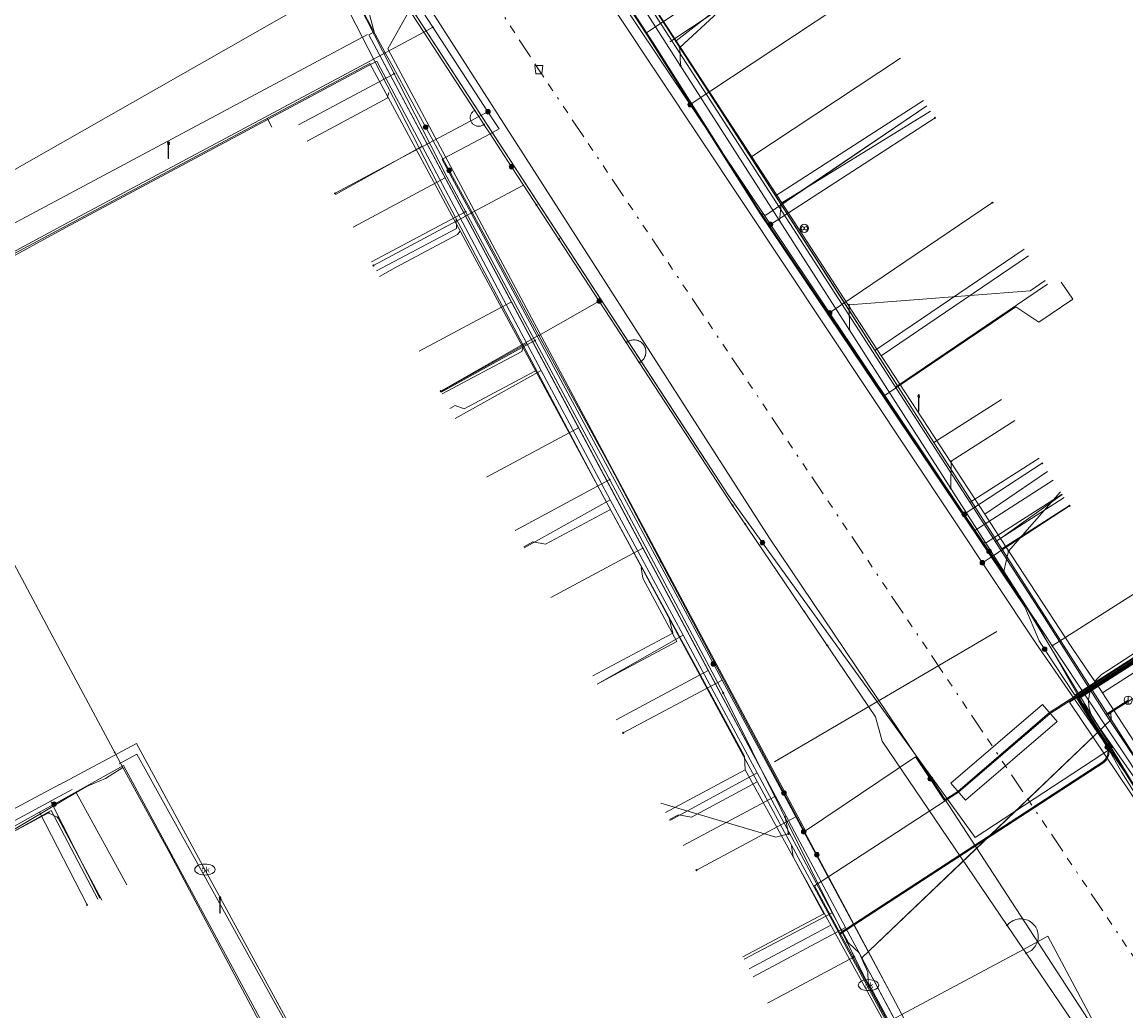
# Model space of a CAD drawing. Header units: metres. Extents: x 154975 to 155642, y 461260 to 461877.
# Tile 51 of 95: x 155363 to 155417, y 461554 to 461603. Entities that reach past the tile are written whole.
import ezdxf
from ezdxf.enums import TextEntityAlignment as Align
from ezdxf.lldxf.tags import DXFTag

# ---------------------------------------------------------------- set-up
doc = ezdxf.new("R2010")
doc.units = ezdxf.units.M
doc.linetypes.add('RI-OVERIG-SO', pattern=[17, 5, -2, 2, -2, 0, -2, 2, -2])
for name, color, linetype, lineweight, true_color in [('B-WE-KL-DATA-G', 3, 'KL-DATA-SO', 18, 0x00ff00), ('B-WE-KL-DATA_HULPSTUK-S', 3, 'Continuous', 18, 0x00ff00), ('B-WE-KL-DATA_KABELBED-G', 3, 'Continuous', 18, 0x00ff00), ('B-WE-KL-DATA_MANTELBUIS-G', 3, 'Continuous', 18, 0x00ff00), ('B-WE-KL-ET_LS-G', 1, 'KL-LS-SO', 18, 0xff0000), ('B-WE-KL-ET_LS-S', 1, 'Continuous', 18, 0xff0000), ('B-WE-KL-ET_LS_HULPSTUK-S', 1, 'Continuous', 18, 0xff0000), ('B-WE-KL-ET_LS_MANTELBUIS-G', 1, 'Continuous', 18, 0xff0000), ('B-WE-KL-ET_MS-G', 1, 'KL-MS-SO', 18, 0xff0000), ('B-WE-KL-GAS_LD-G', 30, 'KL-GAS_LD-SO', 18, 0xff7f00), ('B-WE-KL-GAS_LD_HULPSTUK-S', 30, 'Continuous', 18, 0xff7f00), ('B-WE-KL-WATER-G', 5, 'KL-WATER-SO', 18, 0x0000ff), ('B-WE-KL-WATER-S', 5, 'Continuous', 18, 0x0000ff), ('B-WE-KL-WATER_HULPSTUK-S', 5, 'Continuous', 18, 0x0000ff), ('B-WE-RI-VRIJVERVAL-G', 6, 'RI-OVERIG-SO', 18, 0xff00ff), ('B-WE-RI-VRIJVERVAL_HULPSTUK-S', 6, 'Continuous', 18, 0xff00ff), ('V-WE-KL-WATER-G', 5, 'V-KL-WATER-SO', 18, 0x0000ff), ('V-WE-KL-WATER-S', 5, 'Continuous', 18, 0x0000ff)]:
    doc.layers.add(name, color=color, linetype=linetype, lineweight=lineweight, true_color=true_color)
doc.styles.add('NLCS-ISO', font='NLCS-ISO.ttf')
tags = doc.linetypes.add('KL-DATA-SO', pattern='A,4,-1,[101,NLCS.SHX,S=0.5,R=0,X=0,Y=0],-1,4,-1,["D",Standard,S=1,R=0,X=-0.25,Y=-0.5],-1.5', length=12.5).pattern_tags.tags
tags[18] = DXFTag(74, 10)
tags = doc.linetypes.add('KL-GAS_LD-SO', pattern='A,4,-1,[69,NLCS.SHX,S=0.5,R=0,X=0,Y=0],-1,4,-1,["L",Standard,S=1,R=0,X=0.25,Y=-0.5],-2', length=13).pattern_tags.tags
tags[18] = DXFTag(74, 10)
tags = doc.linetypes.add('KL-LS-SO', pattern='A,4,-1,[103,NLCS.SHX,S=0.75,R=0,X=0,Y=0],-1,4,-1,["L",Standard,S=1,R=0,X=0,Y=-0.5],-2', length=13).pattern_tags.tags
tags[18] = DXFTag(74, 10)
tags = doc.linetypes.add('KL-MS-SO', pattern='A,4,-1,[103,NLCS.SHX,S=0.75,R=0,X=0,Y=0],-1,4,-1,["M",Standard,S=1,R=0,X=0,Y=-0.5],-2', length=13).pattern_tags.tags
tags[18] = DXFTag(74, 10)
doc.linetypes.add('KL-WATER-SO', pattern='A,7,-0.5,[168,NLCS.SHX,S=0.75,R=0,X=0.75,Y=0],-2', length=9.5)
doc.linetypes.add('V-KL-WATER-SO', pattern='A,3.5,[24,NLCS.SHX,S=0.5,R=0,X=0,Y=0],3.5,-0.5,[168,NLCS.SHX,S=0.75,R=0,X=0.75,Y=0],-2', length=9.5)

# ---------------------------------------------------------------- blocks, each defined once
blk = doc.blocks.new('SKL-WTB_HULP_AFSLUITER-SO')
at = {"color": 0, "linetype": 'ByBlock', "lineweight": 18}
blk.add_lwpolyline([(0, 0.8), (0, -0.8)], dxfattribs=at)
blk.add_circle((0, 0), 1, dxfattribs=at)
at = {"color": 0, "linetype": 'ByBlock', "lineweight": 18, "style": 'NLCS-ISO', "flags": 1}
for tag, p in [('TYPE', (1.5, 0)), ('OMSCHRIJVING', (1.5, -3)), ('LABEL', (1.5, -1.5))]:
    blk.add_attdef(tag, p, '', height=1, dxfattribs=at)
blk = doc.blocks.new('SKL-WTB_HULP_MOF-SO')
at = {"linetype": 'ByBlock', "lineweight": 18}
h = blk.add_hatch(color=0, dxfattribs=at)
h.dxf.hatch_style = 1
h.paths.add_polyline_path([(-0.5625, 0, 1), (0.5625, 0, 1)])
at = {"color": 0, "linetype": 'ByBlock', "lineweight": 18}
blk.add_circle((0, 0), 0.5625, dxfattribs=at)
at = {"color": 0, "linetype": 'ByBlock', "lineweight": 18, "style": 'NLCS-ISO', "flags": 1}
for tag, p in [('TYPE', (1.5, 0)), ('OMSCHRIJVING', (1.5, -3)), ('LABEL', (1.5, -1.5))]:
    blk.add_attdef(tag, p, '', height=1, dxfattribs=at)
blk = doc.blocks.new('SKL-WTB_HULP_OVERLENGTE-SO')
at = {"color": 0, "linetype": 'ByBlock', "lineweight": 18}
for centre, radius in [((0, 0), 1), ((-0.42, 0), 0.417), ((0.42, 0), 0.417)]:
    blk.add_circle(centre, radius, dxfattribs=at)
at = {"color": 0, "linetype": 'ByBlock', "lineweight": 18, "style": 'NLCS-ISO', "flags": 1}
for tag, p in [('TYPE', (1.5, 0)), ('OMSCHRIJVING', (1.5, -3)), ('LABEL', (1.5, -1.5))]:
    blk.add_attdef(tag, p, '', height=1, dxfattribs=at)
blk = doc.blocks.new('SKL-WTB_HULP_OVERIG-SO')
at = {"color": 0, "linetype": 'ByBlock', "lineweight": 18}
for points in [[(-0.14, 0.14), (0.14, -0.14)], [(0.14, 0.14), (-0.14, -0.14)]]:
    blk.add_lwpolyline(points, dxfattribs=at)
at = {"color": 0, "linetype": 'ByBlock', "lineweight": 18, "style": 'NLCS-ISO', "flags": 1}
for tag, p in [('TYPE', (1.5, 0)), ('OMSCHRIJVING', (1.5, -3)), ('LABEL', (1.5, -1.5))]:
    blk.add_attdef(tag, p, '', height=1, dxfattribs=at)
blk = doc.blocks.new('SKL-WATER_BRANDKRAAN_BRANDPUT-SO')
at = {"color": 0, "linetype": 'ByBlock', "lineweight": 18}
blk.add_ellipse((0, 0), major_axis=(2.5, 0), ratio=0.54, dxfattribs=at)
at = {"color": 0, "linetype": 'ByBlock', "lineweight": 18, "style": 'NLCS-ISO'}
blk.add_text('bk', height=1.5, dxfattribs=at).set_placement((0.16, 0), align=Align.MIDDLE_CENTER)
blk = doc.blocks.new('SRI-HULP_AFVOER_OPVANG-SO')
at = {"color": 0, "linetype": 'ByBlock', "lineweight": 18}
blk.add_lwpolyline([(-0.75, -1), (-1, 1), (1, 1), (0.75, -1)], close=True, dxfattribs=at)
at = {"color": 0, "linetype": 'ByBlock', "lineweight": 18, "style": 'NLCS-ISO', "flags": 1}
for tag, p in [('TYPE', (1.5, 0)), ('OMSCHRIJVING', (1.5, -3)), ('LABEL', (1.5, -1.5))]:
    blk.add_attdef(tag, p, '', height=1, dxfattribs=at)
blk = doc.blocks.new('SKL-ET_LS_MAST-SO')
for p, q in [((-0.05, 2.07), (0.05, 2.07)), ((-0.05, -2), (0.05, -2))]:
    blk.add_line(p, q)
for points in [[(-0.18, 1.76), (-0.22, 1.76), (-0.22, 1.84), (-0.18, 1.84), (-0.18, 1.79)], [(-0.18, 1.49), (-0.22, 1.49), (-0.22, 1.57), (-0.18, 1.57), (-0.18, 1.52)], [(-0.18, 1.79), (-0.05, 1.79)], [(-0.18, 1.76), (-0.05, 1.76)], [(-0.18, 1.52), (-0.05, 1.52)], [(-0.18, 1.49), (-0.05, 1.49)], [(-0.05, -2), (-0.05, 2.07)], [(0.05, -2), (0.05, 2.07)], [(0.18, 1.92), (0.05, 1.92)], [(0.18, 1.89), (0.05, 1.89)], [(0.18, 1.66), (0.05, 1.66)], [(0.18, 1.63), (0.05, 1.63)], [(0.18, 1.39), (0.05, 1.39)], [(0.18, 1.36), (0.05, 1.36)], [(0.18, 1.89), (0.22, 1.89), (0.22, 1.97), (0.18, 1.97), (0.18, 1.92)], [(0.18, 1.63), (0.22, 1.63), (0.22, 1.71), (0.18, 1.71), (0.18, 1.66)], [(0.18, 1.36), (0.22, 1.36), (0.22, 1.44), (0.18, 1.44), (0.18, 1.39)]]:
    blk.add_lwpolyline(points)

msp = doc.modelspace()

# ---------------------------------------------------------------- linework, layer by layer
at = {"layer": 'B-WE-KL-DATA-G', "ltscale": 0.2, "flags": 128}
for points in [[(155288.109, 461750), (155293.722, 461741.155), (155317.609, 461704.505), (155347.881, 461658.297), (155347.434, 461655.514), (155350.091, 461651.137), (155376.202, 461612.756), (155397.767, 461579.618), (155399.429, 461577.314)], [(155438.756, 461536.298), (155437.885, 461536.446), (155437.578, 461536.841), (155437.506, 461537.923), (155437.227, 461538.347), (155435.789, 461540.529), (155435.128, 461541.492), (155434.223, 461542.637), (155433.482, 461543.54), (155432.898, 461544.262), (155432.503, 461544.752), (155432.067, 461545.367), (155431.445, 461546.286), (155430.473, 461547.749), (155421.939, 461560.88), (155416.037, 461569.982), (155414.528, 461572.203), (155411.056, 461577.515), (155410.278, 461578.705), (155405.301, 461586.32), (155405.226, 461586.437), (155400.372, 461593.896), (155395.216, 461601.819), (155392.507, 461605.983), (155392.498, 461605.995), (155388.121, 461612.719), (155388.08, 461612.773), (155387.978, 461612.909), (155383.512, 461619.829), (155383.494, 461619.856), (155381.975, 461622.146), (155381.954, 461622.177), (155377.525, 461628.889), (155377.512, 461628.908), (155371.135, 461638.77), (155371.106, 461638.816), (155368.589, 461642.658), (155361.996, 461652.722), (155358.251, 461658.44), (155358.202, 461658.513), (155356.514, 461660.999), (155356.471, 461661.065), (155351.698, 461668.404), (155351.664, 461668.457), (155350.092, 461670.856), (155350.022, 461670.963), (155346.257, 461676.763), (155346.224, 461676.814), (155345.113, 461678.492), (155345.089, 461678.529), (155339.005, 461687.869), (155338.938, 461687.971), (155334.314, 461694.935), (155334.299, 461694.958), (155330.763, 461700.242), (155330.202, 461701.399), (155329.348, 461702.918), (155328.861, 461703.329), (155327.843, 461704.944), (155326.348, 461707.148), (155324.573, 461707.04), (155324.351, 461707.029), (155324.142, 461707.148), (155323.969, 461707.308), (155323.753, 461707.489), (155323.058, 461708.592), (155322.993, 461708.674), (155322.858, 461708.842), (155318.526, 461715.368), (155318.522, 461715.374), (155315.918, 461719.478), (155315.869, 461719.555), (155312.962, 461724.032), (155312.952, 461724.047), (155309.822, 461728.851), (155310.207, 461728.991)], [(155412.202, 461591.638), (155404.911, 461586.698), (155402.697, 461590.156), (155396.023, 461600.519), (155383.913, 461619.281), (155375.325, 461613.738), (155375.34, 461613.719), (155374.562, 461613.092)], [(155374.562, 461613.092), (155375.34, 461613.719), (155375.325, 461613.738), (155383.913, 461619.281), (155396.023, 461600.519), (155398.85, 461596.129), (155406.163, 461600.969)], [(155419.996, 461563.149), (155419.421, 461564.038), (155402.697, 461590.156), (155396.023, 461600.519), (155383.913, 461619.281), (155375.325, 461613.738), (155375.34, 461613.719), (155374.562, 461613.092)], [(155374.562, 461613.092), (155375.34, 461613.719), (155375.325, 461613.738), (155383.913, 461619.281), (155396.023, 461600.519), (155400.064, 461594.244), (155407.284, 461598.895)], [(155374.562, 461613.092), (155375.34, 461613.719), (155378.398, 461609.927), (155380.461, 461602.248), (155380.196, 461602.106), (155400.054, 461564.939), (155395.556, 461562.534)], [(155374.562, 461613.092), (155375.34, 461613.719), (155378.398, 461609.927), (155380.461, 461602.248), (155380.196, 461602.106), (155396.774, 461571.077), (155392.275, 461568.675)], [(155374.562, 461613.092), (155375.34, 461613.719), (155378.398, 461609.927), (155380.461, 461602.248), (155380.196, 461602.106), (155390.446, 461582.922), (155385.943, 461580.518)], [(155374.562, 461613.092), (155375.34, 461613.719), (155378.398, 461609.927), (155380.461, 461602.248), (155380.196, 461602.106), (155387.161, 461589.07), (155382.66, 461586.663)], [(155374.562, 461613.092), (155375.34, 461613.719), (155378.398, 461609.927), (155380.461, 461602.248), (155380.196, 461602.106), (155383.93, 461595.117), (155379.427, 461592.714)], [(155395.216, 461601.819), (155410.382, 461613.614)], [(155395.216, 461601.819), (155392.507, 461605.983)], [(155400.372, 461593.896), (155395.216, 461601.819)], [(155420.374, 461512.245), (155421.282, 461512.843), (155425.321, 461515.469), (155425.496, 461515.727), (155425.555, 461516.068), (155425.509, 461516.363), (155425.345, 461516.78), (155425.169, 461517.19), (155424.915, 461517.732), (155424.463, 461518.661), (155418.477, 461529.938), (155416.125, 461534.322), (155413.12, 461539.923), (155407.038, 461551.26), (155404.58, 461555.84), (155404.578, 461556.347), (155404.155, 461557.287), (155403.621, 461557.78), (155402.831, 461559.252), (155402.648, 461559.594), (155399.163, 461566.072), (155395.549, 461572.792), (155391.99, 461579.409), (155390.909, 461581.418), (155388.622, 461585.718), (155387.918, 461587.043), (155382.8, 461596.669), (155380.917, 461600.209), (155380.63, 461600.752), (155380.593, 461600.823), (155380.592, 461600.822), (155365.396, 461592.706), (155362.051, 461590.881)], [(155362.051, 461590.881), (155365.396, 461592.706), (155380.592, 461600.822), (155380.63, 461600.752), (155380.917, 461600.209), (155382.8, 461596.669)], [(155407.632, 461598.381), (155400.372, 461593.896)], [(155382.8, 461596.669), (155378.579, 461594.311)], [(155382.8, 461596.669), (155387.918, 461587.043)], [(155400.372, 461593.896), (155405.226, 461586.437)], [(155405.226, 461586.437), (155412.421, 461591.314)], [(155387.918, 461587.043), (155383.716, 461584.695)], [(155387.918, 461587.043), (155388.622, 461585.718)], [(155410.278, 461578.705), (155405.301, 461586.32), (155405.226, 461586.437)], [(155357.601, 461586.144), (155365.408, 461571.526), (155368.181, 461566.345)], [(155388.622, 461585.718), (155384.423, 461583.372)], [(155391.99, 461579.409), (155391.989, 461579.41), (155390.909, 461581.418), (155388.622, 461585.718)], [(155419.996, 461563.149), (155419.421, 461564.038), (155407.79, 461582.202), (155411.097, 461584.311)], [(155415.448, 461570.197), (155434.399, 461582.586), (155434.547, 461582.577), (155434.835, 461582.509), (155435.103, 461582.382), (155435.23, 461582.294), (155435.453, 461582.078), (155435.621, 461581.817)], [(155410.278, 461578.705), (155413.352, 461580.786)], [(155387.794, 461577.064), (155391.99, 461579.409)], [(155391.99, 461579.409), (155395.549, 461572.792)], [(155411.056, 461577.515), (155414.067, 461579.668)], [(155419.996, 461563.149), (155419.421, 461564.038), (155411.114, 461577.01), (155414.421, 461579.123)], [(155411.056, 461577.515), (155410.278, 461578.705)], [(155429.307, 461577.818), (155428.998, 461578.301), (155416.037, 461569.982)], [(155419.996, 461563.149), (155419.421, 461564.038), (155416.45, 461568.677), (155416.437, 461569.023), (155426.719, 461575.545), (155426.274, 461576.247), (155429.148, 461578.069), (155429.31, 461577.814)], [(155419.996, 461563.149), (155419.421, 461564.038), (155416.45, 461568.677), (155416.437, 461569.023), (155426.719, 461575.545), (155426.274, 461576.247), (155429.148, 461578.069), (155429.31, 461577.814)], [(155419.996, 461563.149), (155419.421, 461564.038), (155416.45, 461568.677), (155416.437, 461569.023), (155426.719, 461575.545), (155426.274, 461576.247), (155429.148, 461578.069), (155429.31, 461577.814)], [(155419.996, 461563.149), (155419.421, 461564.038), (155416.45, 461568.677), (155416.437, 461569.023), (155426.719, 461575.545), (155426.274, 461576.247), (155429.148, 461578.069), (155429.31, 461577.814)], [(155419.996, 461563.149), (155419.421, 461564.038), (155416.45, 461568.677), (155416.437, 461569.023), (155426.719, 461575.545), (155426.274, 461576.247), (155429.148, 461578.069), (155429.31, 461577.814)], [(155419.996, 461563.149), (155419.421, 461564.038), (155416.45, 461568.677), (155416.437, 461569.023), (155426.719, 461575.545), (155426.274, 461576.247), (155429.148, 461578.069), (155429.31, 461577.814)], [(155399.429, 461577.314), (155409.806, 461562.923), (155416.513, 461567.309), (155415.1, 461569.469)], [(155416.017, 461570.011), (155414.528, 461572.203), (155411.056, 461577.515)], [(155395.549, 461572.792), (155391.352, 461570.404)], [(155399.163, 461566.072), (155395.549, 461572.792)], [(155434.314, 461541.146), (155431.723, 461544.103), (155422.026, 461558.244), (155414.42, 461569.525), (155415.448, 461570.197)], [(155416, 461570), (155416.017, 461570.011)], [(155416.037, 461569.982), (155416.017, 461570.011)], [(155416.037, 461569.982), (155421.939, 461560.88), (155430.473, 461547.749), (155431.445, 461546.286), (155432.067, 461545.367), (155432.503, 461544.752), (155432.898, 461544.262), (155433.482, 461543.54), (155434.223, 461542.637), (155435.128, 461541.492), (155435.789, 461540.529), (155437.227, 461538.347), (155437.506, 461537.923), (155437.578, 461536.841), (155437.885, 461536.446), (155438.756, 461536.298), (155439.014, 461536.498)], [(155419.996, 461563.149), (155419.421, 461564.038), (155416.45, 461568.677), (155404.272, 461557.044), (155403.48, 461558.526), (155398.977, 461556.122)], [(155419.996, 461563.149), (155419.421, 461564.038), (155416.45, 461568.677), (155404.272, 461557.044), (155406.576, 461552.73), (155402.074, 461550.33)], [(155419.996, 461563.149), (155419.421, 461564.038), (155416.45, 461568.677), (155404.272, 461557.044), (155408.128, 461549.825), (155403.629, 461547.422)], [(155419.996, 461563.149), (155419.421, 461564.038), (155416.45, 461568.677), (155404.272, 461557.044), (155413.039, 461540.632), (155408.539, 461538.225)], [(155419.996, 461563.149), (155419.421, 461564.038), (155416.45, 461568.677), (155404.272, 461557.044), (155416.23, 461534.66), (155411.728, 461532.256)], [(155368.181, 461566.345), (155367.345, 461565.805), (155366.405, 461565.406), (155365.91, 461565.113)], [(155368.181, 461566.345), (155370.491, 461562.132), (155374.443, 461554.719), (155377.269, 461549.389), (155378.835, 461546.591), (155378.902, 461546.383), (155378.886, 461546.217), (155377.123, 461545.215), (155377.002, 461544.788), (155376.482, 461544.522), (155375.293, 461543.895)], [(155394.906, 461563.751), (155399.163, 461566.072)], [(155399.163, 461566.072), (155402.648, 461559.594), (155402.831, 461559.252)], [(155359.88, 461561.551), (155360.013, 461561.623), (155365.91, 461565.113)], [(155365.91, 461565.113), (155368.376, 461560.618)], [(155402.831, 461559.252), (155398.526, 461556.976)], [(155407.038, 461551.26), (155404.58, 461555.84), (155404.578, 461556.347), (155404.155, 461557.287), (155403.621, 461557.78), (155402.831, 461559.252)]]:
    msp.add_lwpolyline(points, dxfattribs=at)
at = {"layer": 'B-WE-KL-DATA_KABELBED-G', "ltscale": 0.2, "flags": 128}
for points in [[(155309.182, 461729.893), (155323.691, 461707.212), (155337.077, 461687.728), (155358.479, 461654.499), (155368.43, 461638.661), (155377.999, 461625.619), (155378.375, 461625.029), (155392.299, 461603.197), (155412.769, 461572.415), (155431.862, 461544.795)], [(155413.579, 461572.279), (155413.276, 461572.736), (155410.654, 461576.653), (155409.281, 461578.703), (155402.704, 461588.528), (155399.812, 461592.849), (155395.894, 461598.702), (155393.122, 461602.842), (155392.935, 461603.122), (155392.768, 461603.371), (155385.315, 461614.806), (155381.669, 461620.401), (155379.71, 461623.406), (155378.585, 461625.132)], [(155375.34, 461613.719), (155378.398, 461609.927), (155380.461, 461602.248), (155380.196, 461602.106), (155383.93, 461595.117)], [(155375.827, 461611.925), (155376.899, 461611.4), (155382.882, 461602.234), (155385.373, 461598.417)], [(155375.827, 461611.925), (155377.288, 461608.178), (155381.004, 461601.23), (155381.287, 461600.7), (155383.342, 461596.923), (155383.82, 461596.044), (155385.245, 461593.425), (155388.504, 461587.433), (155392.061, 461580.895), (155394.461, 461576.387)], [(155383.331, 461602.474), (155377.555, 461611.335)], [(155398.85, 461596.129), (155393.557, 461604.339)], [(155395.893, 461598.702), (155395.894, 461598.702), (155404.073, 461604.12)], [(155331.766, 461572.083), (155331.767, 461572.083), (155335.908, 461574.27), (155345.457, 461579.314), (155346.053, 461579.629), (155348.121, 461580.721), (155354.367, 461584.02), (155356.264, 461585.022), (155358.386, 461586.248), (155357.12, 461588.414), (155365.38, 461592.88), (155380.035, 461600.712), (155381.004, 461601.23), (155382.882, 461602.234), (155383.331, 461602.474)], [(155426.332, 461517.218), (155417.048, 461534.19), (155415.204, 461537.617), (155412.949, 461541.81), (155406.235, 461554.288), (155405.754, 461555.183), (155401.439, 461563.204), (155401.052, 461563.924), (155397.454, 461570.611), (155397.031, 461571.397), (155388.427, 461587.39), (155385.195, 461593.398), (155384.385, 461594.903), (155383.783, 461596.024), (155383.82, 461596.044), (155386.122, 461597.271), (155386.568, 461597.509), (155386.019, 461598.35), (155383.331, 461602.474)], [(155398.85, 461596.129), (155406.163, 461600.969)], [(155400.064, 461594.244), (155407.284, 461598.895)], [(155386.019, 461598.35), (155385.572, 461598.112), (155385.18, 461597.903), (155383.342, 461596.923), (155378.548, 461594.368)], [(155385.821, 461597.732), (155385.791, 461597.71), (155385.76, 461597.691), (155385.727, 461597.675), (155385.693, 461597.662), (155385.657, 461597.652), (155385.621, 461597.645), (155385.585, 461597.642), (155385.548, 461597.641), (155385.511, 461597.644), (155385.475, 461597.651), (155385.439, 461597.66), (155385.405, 461597.673), (155385.372, 461597.688), (155385.34, 461597.707), (155385.31, 461597.728), (155385.282, 461597.752), (155385.256, 461597.778), (155385.233, 461597.807), (155385.213, 461597.837), (155385.195, 461597.869), (155385.18, 461597.903), (155385.168, 461597.936), (155385.16, 461597.971), (155385.154, 461598.006), (155385.152, 461598.041), (155385.152, 461598.076), (155385.156, 461598.111), (155385.163, 461598.146), (155385.172, 461598.18), (155385.185, 461598.213), (155385.2, 461598.245), (155385.218, 461598.276), (155385.238, 461598.305), (155385.261, 461598.332), (155385.286, 461598.356), (155385.313, 461598.379), (155385.342, 461598.399), (155385.373, 461598.417)], [(155385.373, 461598.417), (155385.572, 461598.112), (155385.821, 461597.732)], [(155385.821, 461597.732), (155386.122, 461597.271), (155387.169, 461595.668), (155387.755, 461594.77), (155391.452, 461589.108), (155392.775, 461587.081)], [(155399.811, 461592.849), (155399.812, 461592.849), (155407.854, 461598.054)], [(155400.064, 461594.244), (155398.85, 461596.129)], [(155387.169, 461595.668), (155387.755, 461594.77), (155385.245, 461593.425), (155385.195, 461593.398), (155380.431, 461590.845)], [(155383.93, 461595.117), (155379.427, 461592.714)], [(155383.93, 461595.117), (155387.161, 461589.07)], [(155404.911, 461586.698), (155400.064, 461594.244)], [(155402.704, 461588.528), (155410.658, 461593.915)], [(155404.911, 461586.698), (155412.202, 461591.638)], [(155387.161, 461589.07), (155382.66, 461586.663)], [(155391.452, 461589.108), (155388.504, 461587.433), (155388.427, 461587.39), (155383.709, 461584.71)], [(155387.161, 461589.07), (155390.446, 461582.922)], [(155392.775, 461587.081), (155392.816, 461587.112), (155392.86, 461587.14), (155392.907, 461587.163), (155392.955, 461587.183), (155393.004, 461587.198), (155393.055, 461587.208), (155393.106, 461587.214), (155393.158, 461587.216), (155393.21, 461587.213), (155393.261, 461587.205), (155393.312, 461587.193), (155393.361, 461587.176), (155393.408, 461587.155), (155393.454, 461587.13), (155393.497, 461587.101), (155393.537, 461587.068), (155393.574, 461587.032), (155393.608, 461586.993), (155393.638, 461586.951), (155393.665, 461586.906), (155393.687, 461586.859), (155393.705, 461586.811), (155393.719, 461586.761), (155393.728, 461586.71), (155393.733, 461586.658), (155393.733, 461586.606), (155393.729, 461586.555), (155393.72, 461586.504), (155393.706, 461586.454), (155393.688, 461586.405), (155393.666, 461586.358), (155393.64, 461586.313), (155393.61, 461586.271), (155393.576, 461586.232), (155393.539, 461586.195), (155393.499, 461586.163), (155393.456, 461586.133), (155393.411, 461586.108)], [(155392.775, 461587.081), (155393.411, 461586.108)], [(155407.79, 461582.202), (155404.911, 461586.698)], [(155393.411, 461586.108), (155397.969, 461579.128)], [(155407.79, 461582.202), (155411.097, 461584.311)], [(155390.446, 461582.922), (155385.943, 461580.518)], [(155390.446, 461582.922), (155393.584, 461577.048)], [(155411.114, 461577.01), (155407.79, 461582.202)], [(155409.28, 461578.703), (155409.281, 461578.703), (155413.093, 461581.19)], [(155397.969, 461579.128), (155404.943, 461568.819), (155405.271, 461567.62), (155411.376, 461558.635)], [(155410.164, 461576.333), (155410.654, 461576.653), (155414.423, 461579.111)], [(155411.114, 461577.01), (155414.421, 461579.123)], [(155426.202, 461574.371), (155423.529, 461578.585), (155415.083, 461573.233), (155413.579, 461572.279)], [(155416.437, 461569.023), (155426.719, 461575.545), (155426.274, 461576.247), (155429.148, 461578.069), (155429.31, 461577.814)], [(155393.584, 461577.048), (155389.083, 461574.641)], [(155393.584, 461577.048), (155396.774, 461571.077)], [(155416.289, 461568.929), (155411.114, 461577.01)], [(155394.461, 461576.387), (155405.754, 461555.183), (155406.232, 461554.286), (155412.89, 461541.784), (155415.129, 461537.581), (155416.958, 461534.146), (155424.086, 461520.784), (155426.256, 461517.165), (155427.458, 461515.161), (155427.463, 461515.15)], [(155413.579, 461572.279), (155413.832, 461571.899), (155416.599, 461567.74), (155431.862, 461544.795)], [(155413.829, 461571.903), (155416.599, 461567.74)], [(155397.031, 461571.397), (155397.454, 461570.611), (155392.619, 461568.031)], [(155396.774, 461571.077), (155392.275, 461568.675)], [(155396.774, 461571.077), (155400.054, 461564.939)], [(155416.289, 461568.929), (155416.437, 461569.023)], [(155416.439, 461568.962), (155416.437, 461569.023)], [(155416.45, 461568.677), (155415.247, 461567.528)], [(155416.289, 461568.929), (155416.439, 461568.962)], [(155416.45, 461568.677), (155416.289, 461568.929)], [(155416.45, 461568.677), (155416.439, 461568.962)], [(155419.996, 461563.149), (155416.45, 461568.677)], [(155415.247, 461567.528), (155409.822, 461562.345)], [(155320.81, 461565.96), (155329.588, 461549.531), (155331.468, 461546.013), (155337.363, 461549.289), (155337.389, 461549.303), (155338.384, 461549.856), (155346.757, 461554.508), (155347.42, 461554.877), (155350.436, 461556.552), (155355.474, 461559.351), (155355.988, 461559.637), (155358.446, 461561.003), (155359.495, 461561.586), (155364.123, 461564.157), (155364.832, 461564.551), (155368.221, 461566.434), (155377.962, 461548.381)], [(155400.054, 461564.939), (155395.556, 461562.534)], [(155403.48, 461558.526), (155400.054, 461564.939)], [(155359.459, 461561.336), (155364.687, 461564.24), (155366.972, 461559.909)], [(155364.832, 461564.551), (155364.123, 461564.157), (155366.437, 461559.639)], [(155401.439, 461563.204), (155401.052, 461563.924), (155396.201, 461561.328)], [(155409.822, 461562.345), (155404.272, 461557.044)], [(155411.376, 461558.635), (155411.425, 461558.691), (155411.479, 461558.742), (155411.537, 461558.788), (155411.599, 461558.829), (155411.664, 461558.865), (155411.733, 461558.894), (155411.803, 461558.918), (155411.875, 461558.936), (155411.949, 461558.947), (155412.023, 461558.952), (155412.097, 461558.95), (155412.171, 461558.942), (155412.244, 461558.928), (155412.315, 461558.907), (155412.384, 461558.88), (155412.451, 461558.847), (155412.515, 461558.809), (155412.575, 461558.765), (155412.631, 461558.716), (155412.682, 461558.663), (155412.729, 461558.605), (155412.771, 461558.544), (155412.807, 461558.479), (155412.837, 461558.411), (155412.861, 461558.341), (155412.879, 461558.269), (155412.891, 461558.195), (155412.897, 461558.121), (155412.896, 461558.047), (155412.888, 461557.973), (155412.874, 461557.9), (155412.854, 461557.828), (155412.828, 461557.759), (155412.796, 461557.693), (155412.759, 461557.629), (155412.716, 461557.569), (155412.668, 461557.513), (155412.615, 461557.461), (155412.558, 461557.414), (155412.498, 461557.372), (155412.433, 461557.335), (155412.366, 461557.304), (155412.297, 461557.279)], [(155403.48, 461558.526), (155398.977, 461556.122)], [(155404.272, 461557.044), (155403.48, 461558.526)], [(155411.376, 461558.635), (155412.172, 461557.463), (155412.297, 461557.279)], [(155419.328, 461546.933), (155413.364, 461558.101), (155412.854, 461557.828), (155412.172, 461557.463), (155406.235, 461554.288), (155406.232, 461554.286), (155401.356, 461551.678)], [(155412.297, 461557.279), (155419.328, 461546.933)], [(155406.576, 461552.73), (155404.272, 461557.044)]]:
    msp.add_lwpolyline(points, dxfattribs=at)
at = {"layer": 'B-WE-KL-DATA_MANTELBUIS-G', "ltscale": 0.2, "flags": 128}
for points in [[(155413.829, 461571.903), (155416.599, 461567.74)], [(155415.247, 461567.528), (155409.822, 461562.345)]]:
    msp.add_lwpolyline(points, dxfattribs=at)
at = {"layer": 'B-WE-KL-ET_LS-G', "ltscale": 0.2, "flags": 128}
for points in [[(155229.023, 461838.281), (155229.758, 461838.765), (155242.873, 461818.84), (155246.957, 461812.831), (155252.731, 461803.98), (155258.159, 461807.521), (155273.279, 461786.734), (155280.927, 461775.321), (155291.819, 461758.53), (155295.662, 461752.287), (155296.567, 461751.155), (155297.272, 461750.027), (155310.198, 461730.469), (155325.025, 461707.76), (155326.006, 461706.115), (155331.737, 461697.091), (155337.791, 461688.192), (155341.722, 461682.232), (155352.655, 461665.057), (155353.823, 461663.545), (155359.279, 461655.016), (155370.099, 461639.269), (155378.376, 461625.864), (155385.514, 461614.858), (155394.094, 461601.714), (155399.192, 461593.635), (155412.291, 461574.206), (155421.138, 461559.576), (155421.984, 461558.216), (155431.813, 461544.148), (155438.912, 461535.339), (155448.615, 461522.615), (155448.9, 461522.531), (155451.753, 461520.209), (155455.621, 461516.902), (155463.594, 461506.267), (155471.478, 461496.941), (155474.878, 461492.079), (155482.353, 461482.574), (155490.259, 461472.64), (155492.956, 461469.433), (155494.883, 461469.735), (155503.931, 461456.968), (155521.037, 461434.853), (155520.714, 461434.606), (155522.913, 461430.894), (155522.77, 461430.024), (155523.09, 461429.501)], [(155293.83, 461755.167), (155295.621, 461752.258), (155296.526, 461751.126), (155297.23, 461750), (155310.143, 461730.462), (155309.815, 461729.501), (155313.357, 461724.244), (155324.03, 461707.916), (155324.993, 461707.716), (155325.963, 461706.089), (155331.695, 461697.064), (155337.887, 461687.954), (155341.68, 461682.205), (155352.614, 461665.028), (155353.751, 461663.556), (155355.041, 461661.548), (155359.237, 461654.988), (155370.057, 461639.242), (155378.334, 461625.837), (155382.898, 461618.8), (155386.238, 461613.658), (155393.725, 461602.189), (155399.292, 461593.398), (155412.247, 461574.182), (155412.939, 461572.523), (155413.206, 461572.115)], [(155407.622, 461565.789), (155406.895, 461566.866), (155401.526, 461563.245), (155381.131, 461601.418), (155382.302, 461603.501), (155365.814, 461628.682), (155364.25, 461630.946), (155357.462, 461640.681), (155346.937, 461657.034), (155342.052, 461664.668), (155340.108, 461667.872), (155333.619, 461677.719), (155333.151, 461677.889), (155327.989, 461685.874), (155322.63, 461694.197), (155316.186, 461703.575), (155312.819, 461708.63), (155308.031, 461715.721), (155307.438, 461716.398), (155306.777, 461717.008), (155306.055, 461717.546), (155305.282, 461718.006), (155304.464, 461718.383), (155303.624, 461718.668), (155302.76, 461718.866), (155301.88, 461718.973), (155300.993, 461718.99), (155300.109, 461718.915), (155299.671, 461718.843), (155299.237, 461718.749), (155298.808, 461718.632), (155298.386, 461718.494), (155297.97, 461718.334)], [(155448.651, 461522.65), (155438.962, 461535.357), (155431.853, 461544.178), (155424.877, 461554.092), (155424.834, 461554.135), (155424.676, 461554.222), (155424.554, 461554.245), (155424.365, 461554.218), (155424.255, 461554.159), (155417.937, 461550.043), (155407.664, 461565.816), (155399.763, 461577.533), (155355.817, 461646.066), (155314.531, 461706.996)], [(155402.976, 461607.591), (155402.645, 461608.091), (155393.725, 461602.189)], [(155352.438, 461582.855), (155358.004, 461585.711), (155356.751, 461588.153), (155380.25, 461600.713), (155403.169, 461558.23), (155416.056, 461566.617), (155416.187, 461566.748), (155416.273, 461566.911), (155416.306, 461567.136), (155416.263, 461567.334)], [(155407.461, 461598.633), (155399.596, 461593.304), (155399.292, 461593.398)], [(155375.467, 461597.59), (155375.231, 461598.03)], [(155381.507, 461590.74), (155384.531, 461592.356), (155384.666, 461592.527)], [(155380.713, 461590.316), (155381.507, 461590.74)], [(155414.017, 461590.03), (155414.578, 461589.202), (155412.922, 461588.08), (155411.806, 461588.835), (155405.328, 461584.446)], [(155384.156, 461583.872), (155384.421, 461584.013), (155384.851, 461583.845), (155388.344, 461585.711)], [(155437.36, 461582.916), (155436.686, 461583.972), (155428.384, 461578.713), (155422.654, 461574.849), (155413.476, 461568.979), (155409.001, 461565.136), (155401.969, 461560.562), (155416.386, 461533.84), (155425.231, 461517.257), (155409.141, 461506.464)], [(155407.622, 461565.789), (155408.303, 461564.742), (155408.97, 461565.176), (155413.444, 461569.018), (155422.628, 461574.891), (155428.356, 461578.755), (155436.702, 461584.041), (155437.402, 461582.943)], [(155413.206, 461572.115), (155414.678, 461569.866), (155422.601, 461574.934), (155428.329, 461578.797), (155436.717, 461584.11), (155437.444, 461582.969)], [(155416.263, 461567.334), (155414.76, 461569.741), (155422.681, 461574.807), (155428.411, 461578.671), (155436.671, 461583.903), (155437.317, 461582.889)], [(155416.305, 461567.36), (155414.829, 461569.726), (155422.708, 461574.765), (155428.438, 461578.629), (155436.656, 461583.834), (155437.275, 461582.862)], [(155437.233, 461582.836), (155436.64, 461583.765), (155428.466, 461578.587), (155422.734, 461574.723), (155414.897, 461569.71), (155422.026, 461558.244), (155431.175, 461545.229)], [(155413.625, 461580.358), (155409.754, 461577.881)], [(155414.057, 461579.684), (155410.369, 461577.325), (155410.145, 461577.301)], [(155387.765, 461577.117), (155388.206, 461577.352), (155388.836, 461577.235), (155392.003, 461578.927)], [(155392.406, 461570.977), (155395.246, 461572.495), (155393.582, 461575.576), (155393.504, 461576.102), (155393.522, 461576.111)], [(155391.347, 461570.412), (155392.406, 461570.977)], [(155416.305, 461567.36), (155416.354, 461567.165), (155416.341, 461566.968), (155416.312, 461566.874), (155416.225, 461566.714), (155416.097, 461566.585), (155403.194, 461558.186), (155413.206, 461539.629), (155417.176, 461532.252), (155401.027, 461523.751), (155390.573, 461526.874), (155380.096, 461546.138), (155335.481, 461522.226), (155337.607, 461518.259)], [(155394.881, 461563.798), (155395.322, 461564.033), (155395.952, 461563.916), (155399.173, 461565.637)], [(155398.993, 461557.375), (155402.416, 461559.204), (155400.923, 461561.979), (155400.841, 461562.502), (155400.859, 461562.511)], [(155398.463, 461557.093), (155398.993, 461557.375)]]:
    msp.add_lwpolyline(points, dxfattribs=at)
at = {"layer": 'B-WE-KL-ET_LS_MANTELBUIS-G', "ltscale": 0.2, "flags": 128}
msp.add_lwpolyline([(155413.818, 461568.582), (155413.102, 461569.416), (155408.626, 461565.572), (155409.342, 461564.738), (155413.818, 461568.582)], dxfattribs=at)
at = {"layer": 'B-WE-KL-ET_MS-G', "ltscale": 0.2, "flags": 128}
for points in [[(155350.185, 461650.999), (155376.202, 461612.756), (155396.661, 461581.317)], [(155529.009, 461456.884), (155527.87, 461455.936), (155515.39, 461446.413), (155515.11, 461446.192), (155514.792, 461446.032), (155514.448, 461445.939), (155514.092, 461445.917), (155513.74, 461445.967), (155513.404, 461446.086), (155513.099, 461446.27), (155512.837, 461446.511), (155496.073, 461465.433), (155489.828, 461472.596), (155483.817, 461480.222), (155480.512, 461484.262), (155469.87, 461497.55), (155460.346, 461509.677), (155452.042, 461519.664), (155446.375, 461526.171), (155439.352, 461535.237), (155437.065, 461538.449), (155435.009, 461541.292), (155432.343, 461544.784), (155415.62, 461568.644), (155415.461, 461568.961), (155415.371, 461569.304), (155415.354, 461569.658), (155415.412, 461570.008), (155415.542, 461570.338), (155415.737, 461570.634), (155415.99, 461570.882), (155416.289, 461571.073), (155434.585, 461583.026), (155434.703, 461583.073), (155434.836, 461583.062), (155434.963, 461582.995), (155435.063, 461582.884), (155435.705, 461581.87)], [(155433.718, 461541.826), (155431.723, 461544.103), (155422.026, 461558.244), (155414.42, 461569.525), (155434.399, 461582.586), (155434.547, 461582.577), (155434.835, 461582.509), (155435.103, 461582.382), (155435.23, 461582.294), (155435.453, 461582.078), (155435.622, 461581.817)]]:
    msp.add_lwpolyline(points, dxfattribs=at)
at = {"layer": 'B-WE-KL-GAS_LD-G', "ltscale": 0.2, "flags": 128}
for points in [[(155275.552, 461784.48), (155292.758, 461757.644), (155293.419, 461755.725), (155294.155, 461754.956), (155295.027, 461753.985), (155306.812, 461736.63), (155306.736, 461734.873), (155324.208, 461707.509), (155325.954, 461706.975), (155337.707, 461689.873), (155338.547, 461689.076), (155338.852, 461688.624), (155339.401, 461687.726), (155339.651, 461687.114), (155362.891, 461651.227), (155380.913, 461623.264), (155391.312, 461607.521), (155413.081, 461573.824)], [(155402.363, 461606.705), (155394.895, 461601.766)], [(155331.177, 461572.649), (155331.612, 461572.777), (155354.759, 461584.723), (155357.401, 461586.213), (155355.446, 461591.06), (155355.748, 461591.465), (155378.038, 461604.159), (155378.64, 461604.437)], [(155378.64, 461604.437), (155383.553, 461594.851), (155391.631, 461579.619), (155394.848, 461573.7), (155398.553, 461566.893)], [(155377.185, 461596.92), (155381.101, 461599.013), (155381.185, 461599.283)], [(155407.461, 461598.633), (155400.177, 461593.697)], [(155381.72, 461591.19), (155384.489, 461592.658), (155384.472, 461593.118)], [(155380.574, 461590.577), (155381.72, 461591.19)], [(155413.352, 461589.941), (155405.929, 461584.91)], [(155385.281, 461585.374), (155387.678, 461586.645), (155387.755, 461586.928)], [(155383.782, 461584.573), (155385.281, 461585.374)], [(155412.932, 461581.443), (155409.562, 461579.287)], [(155414.164, 461579.516), (155410.794, 461577.36)], [(155391.135, 461570.809), (155395.054, 461572.903), (155394.848, 461573.7)], [(155413.081, 461573.824), (155416.19, 461568.924), (155431.857, 461545.479), (155433.775, 461542.998), (155435.809, 461540.013)], [(155400.019, 461566.622), (155410.874, 461572.982)], [(155416.19, 461568.924), (155417.284, 461569.624)], [(155367.999, 461566.527), (155368.865, 461566.998), (155379.83, 461547.251), (155377.171, 461545.744)], [(155398.553, 461566.893), (155398.581, 461566.228), (155398.74, 461565.94)], [(155394.693, 461564.15), (155398.581, 461566.228)], [(155398.74, 461565.94), (155418.356, 461530.354)], [(155325.148, 461543.087), (155325.81, 461543.772), (155330.306, 461546.138), (155365.717, 461565.271)], [(155367.062, 461559.955), (155364.66, 461564.712)], [(155398.769, 461556.52), (155402.758, 461558.651)]]:
    msp.add_lwpolyline(points, dxfattribs=at)
at = {"layer": 'B-WE-KL-WATER-G', "ltscale": 0.2, "flags": 128}
for points in [[(155350.74, 461652.013), (155358.922, 461639.28), (155376.606, 461612.084), (155377.537, 461608.922), (155378.46, 461606.023), (155379.697, 461603.612), (155384.005, 461595.172), (155392.351, 461579.679), (155397.508, 461569.985), (155404.607, 461555.717)], [(155405.478, 461609.246), (155405.202, 461609.663), (155401.842, 461607.44), (155395.383, 461601.488)], [(155391.104, 461607.342), (155412.76, 461573.504)], [(155395.383, 461601.488), (155395.42, 461600.598)], [(155376.761, 461597.714), (155381.436, 461600.205)], [(155407.461, 461598.633), (155400.337, 461593.815)], [(155380.336, 461591.021), (155384.922, 461593.469)], [(155400.337, 461593.815), (155400.252, 461593.049)], [(155413.239, 461590.107), (155412.497, 461589.603), (155403.652, 461588.924)], [(155403.652, 461588.924), (155403.669, 461587.71)], [(155383.732, 461584.665), (155388.307, 461587.186)], [(155408.639, 461581.288), (155411.756, 461583.282)], [(155408.639, 461581.288), (155408.621, 461579.971)], [(155387.341, 461577.91), (155391.966, 461580.394)], [(155413.982, 461579.8), (155411.44, 461576.907)], [(155411.44, 461576.907), (155411.209, 461575.928)], [(155433.195, 461543.174), (155426.123, 461552.927), (155417.504, 461565.27), (155416.981, 461566.098), (155412.76, 461573.504)], [(155394.457, 461564.591), (155400.078, 461562.944), (155400.697, 461563.099)], [(155325.908, 461542.744), (155325.905, 461543.042), (155326.057, 461543.461), (155326.492, 461543.691), (155334.279, 461547.888), (155346.263, 461554.308), (155364.56, 461564.135)], [(155365.007, 461563.9), (155364.56, 461564.135)], [(155365.007, 461563.9), (155367.157, 461559.871)], [(155400.697, 461563.099), (155400.527, 461563.915)], [(155403.558, 461557.825), (155403.901, 461557.101)], [(155403.901, 461557.101), (155399.668, 461554.839)], [(155409.424, 461546.715), (155404.607, 461555.717)]]:
    msp.add_lwpolyline(points, dxfattribs=at)
at = {"layer": 'B-WE-RI-VRIJVERVAL-G', "ltscale": 0.2, "flags": 128}
for points in [[(155347.5, 461663.5), (155388.5, 461600.4)], [(155429.69, 461539), (155388.5, 461600.4)]]:
    msp.add_lwpolyline(points, dxfattribs=at)
at = {"layer": 'V-WE-KL-WATER-G', "ltscale": 0.2, "flags": 128}
for points in [[(155359.154, 461590.928), (155380.135, 461602.125)], [(155372.194, 461561.358), (155368.845, 461567.51), (155365.111, 461565.513)], [(155365.094, 461565.504), (155332.684, 461548.175)], [(155372.194, 461561.358), (155379.655, 461547.656), (155376.334, 461545.473)]]:
    msp.add_lwpolyline(points, dxfattribs=at)

# ---------------------------------------------------------------- block references
at = {"layer": 'B-WE-KL-DATA_HULPSTUK-S', "xscale": 0.2, "yscale": 0.2, "zscale": 0.2}
for name, p in [('SKL-WTB_HULP_OVERIG-SO', (155383.331, 461602.474)), ('SKL-WTB_HULP_OVERIG-SO', (155383.331, 461602.474)), ('SKL-WTB_HULP_OVERIG-SO', (155383.331, 461602.474)), ('SKL-WTB_HULP_MOF-SO', (155395.894, 461598.702)), ('SKL-WTB_HULP_OVERIG-SO', (155395.893, 461598.702)), ('SKL-WTB_HULP_OVERIG-SO', (155385.373, 461598.417)), ('SKL-WTB_HULP_OVERIG-SO', (155385.373, 461598.417)), ('SKL-WTB_HULP_OVERIG-SO', (155385.373, 461598.417)), ('SKL-WTB_HULP_MOF-SO', (155386.019, 461598.35)), ('SKL-WTB_HULP_OVERIG-SO', (155386.019, 461598.35)), ('SKL-WTB_HULP_MOF-SO', (155382.974, 461597.597)), ('SKL-WTB_HULP_OVERIG-SO', (155385.821, 461597.732)), ('SKL-WTB_HULP_OVERIG-SO', (155385.821, 461597.732)), ('SKL-WTB_HULP_OVERIG-SO', (155385.821, 461597.732)), ('SKL-WTB_HULP_OVERIG-SO', (155407.854, 461598.054)), ('SKL-WTB_HULP_MOF-SO', (155384.122, 461595.487)), ('SKL-WTB_HULP_MOF-SO', (155387.169, 461595.668)), ('SKL-WTB_HULP_OVERIG-SO', (155387.169, 461595.668)), ('SKL-WTB_HULP_OVERIG-SO', (155378.548, 461594.368)), ('SKL-WTB_HULP_OVERIG-SO', (155388.387, 461593.802)), ('SKL-WTB_HULP_OVERIG-SO', (155410.658, 461593.915)), ('SKL-WTB_HULP_MOF-SO', (155399.811, 461592.849)), ('SKL-WTB_HULP_OVERIG-SO', (155399.811, 461592.849)), ('SKL-WTB_HULP_OVERLENGTE-SO', (155401.469, 461592.659)), ('SKL-WTB_HULP_OVERIG-SO', (155389.48, 461592.128)), ('SKL-WTB_HULP_OVERIG-SO', (155380.431, 461590.845)), ('SKL-WTB_HULP_MOF-SO', (155391.452, 461589.108)), ('SKL-WTB_HULP_OVERIG-SO', (155391.452, 461589.108)), ('SKL-WTB_HULP_MOF-SO', (155402.704, 461588.528)), ('SKL-WTB_HULP_OVERIG-SO', (155402.704, 461588.528)), ('SKL-WTB_HULP_OVERIG-SO', (155392.775, 461587.081)), ('SKL-WTB_HULP_OVERIG-SO', (155392.775, 461587.081)), ('SKL-WTB_HULP_OVERIG-SO', (155392.775, 461587.081)), ('SKL-WTB_HULP_OVERIG-SO', (155392.775, 461587.081)), ('SKL-WTB_HULP_OVERIG-SO', (155392.775, 461587.081)), ('SKL-WTB_HULP_OVERIG-SO', (155393.411, 461586.108)), ('SKL-WTB_HULP_OVERIG-SO', (155393.411, 461586.108)), ('SKL-WTB_HULP_OVERIG-SO', (155393.411, 461586.108)), ('SKL-WTB_HULP_OVERIG-SO', (155393.411, 461586.108)), ('SKL-WTB_HULP_OVERIG-SO', (155393.411, 461586.108)), ('SKL-WTB_HULP_OVERIG-SO', (155383.709, 461584.71)), ('SKL-WTB_HULP_OVERIG-SO', (155413.093, 461581.19)), ('SKL-WTB_HULP_OVERIG-SO', (155397.969, 461579.128)), ('SKL-WTB_HULP_OVERIG-SO', (155397.969, 461579.128)), ('SKL-WTB_HULP_MOF-SO', (155409.28, 461578.703)), ('SKL-WTB_HULP_OVERIG-SO', (155409.28, 461578.703)), ('SKL-WTB_HULP_OVERIG-SO', (155414.423, 461579.111)), ('SKL-WTB_HULP_OVERIG-SO', (155398.585, 461578.218)), ('SKL-WTB_HULP_OVERIG-SO', (155398.585, 461578.218)), ('SKL-WTB_HULP_MOF-SO', (155399.429, 461577.314)), ('SKL-WTB_HULP_MOF-SO', (155410.492, 461576.894)), ('SKL-WTB_HULP_OVERIG-SO', (155394.461, 461576.387)), ('SKL-WTB_HULP_OVERIG-SO', (155394.461, 461576.387)), ('SKL-WTB_HULP_MOF-SO', (155410.164, 461576.333)), ('SKL-WTB_HULP_OVERIG-SO', (155410.164, 461576.333)), ('SKL-WTB_HULP_OVERIG-SO', (155401.467, 461573.957)), ('SKL-WTB_HULP_OVERIG-SO', (155402.588, 461572.3)), ('SKL-WTB_HULP_OVERIG-SO', (155413.579, 461572.279)), ('SKL-WTB_HULP_OVERIG-SO', (155413.579, 461572.279)), ('SKL-WTB_HULP_OVERIG-SO', (155413.579, 461572.279)), ('SKL-WTB_HULP_MOF-SO', (155397.031, 461571.397)), ('SKL-WTB_HULP_OVERIG-SO', (155397.031, 461571.397)), ('SKL-WTB_HULP_MOF-SO', (155415.448, 461570.197)), ('SKL-WTB_HULP_OVERIG-SO', (155392.619, 461568.031)), ('SKL-WTB_HULP_OVERIG-SO', (155367.785, 461567.084)), ('SKL-WTB_HULP_MOF-SO', (155400.474, 461565.096)), ('SKL-WTB_HULP_MOF-SO', (155364.832, 461564.551)), ('SKL-WTB_HULP_OVERIG-SO', (155364.832, 461564.551)), ('SKL-WTB_HULP_MOF-SO', (155401.439, 461563.204)), ('SKL-WTB_HULP_OVERIG-SO', (155401.439, 461563.204)), ('SKL-WTB_HULP_MOF-SO', (155402.08, 461562.08)), ('SKL-WTB_HULP_OVERIG-SO', (155396.201, 461561.328)), ('SKL-WTB_HULP_OVERIG-SO', (155366.437, 461559.639)), ('SKL-WTB_HULP_OVERIG-SO', (155411.376, 461558.635)), ('SKL-WTB_HULP_OVERIG-SO', (155411.376, 461558.635)), ('SKL-WTB_HULP_OVERIG-SO', (155411.376, 461558.635)), ('SKL-WTB_HULP_OVERIG-SO', (155412.297, 461557.279)), ('SKL-WTB_HULP_OVERIG-SO', (155412.297, 461557.279)), ('SKL-WTB_HULP_OVERIG-SO', (155412.297, 461557.279))]:
    msp.add_blockref(name, p, dxfattribs=at)
at = {"layer": 'B-WE-KL-ET_LS-S', "xscale": 0.2, "yscale": 0.2, "zscale": 0.2}
for p in [(155370.413, 461596.475), (155407.052, 461584.131), (155372.935, 461559.622)]:
    msp.add_blockref('SKL-ET_LS_MAST-SO', p, dxfattribs=at)
at = {"layer": 'B-WE-KL-ET_LS_HULPSTUK-S', "xscale": 0.2, "yscale": 0.2, "zscale": 0.2}
for p in [(155413.206, 461572.115), (155416.263, 461567.334), (155416.305, 461567.36), (155407.622, 461565.789)]:
    msp.add_blockref('SKL-WTB_HULP_MOF-SO', p, dxfattribs=at)
at = {"layer": 'B-WE-KL-GAS_LD_HULPSTUK-S', "xscale": 0.2, "yscale": 0.2, "zscale": 0.2}
msp.add_blockref('SKL-WTB_HULP_AFSLUITER-SO', (155417.284, 461569.624), dxfattribs=at)
at = {"layer": 'B-WE-KL-WATER-S', "xscale": 0.2, "yscale": 0.2, "zscale": 0.2}
msp.add_blockref('SKL-WATER_BRANDKRAAN_BRANDPUT-SO', (155404.607, 461555.717), dxfattribs=at)
at = {"layer": 'B-WE-KL-WATER_HULPSTUK-S', "xscale": 0.2, "yscale": 0.2, "zscale": 0.2}
for p in [(155395.383, 461601.488), (155395.42, 461600.598), (155381.436, 461600.205), (155400.337, 461593.815), (155384.922, 461593.469), (155400.252, 461593.049), (155403.652, 461588.924), (155403.669, 461587.71), (155388.307, 461587.186), (155408.639, 461581.288), (155391.966, 461580.394), (155408.621, 461579.971), (155411.44, 461576.907), (155411.209, 461575.928), (155412.76, 461573.504), (155397.508, 461569.985), (155364.56, 461564.135), (155365.007, 461563.9), (155400.527, 461563.915), (155400.697, 461563.099), (155403.558, 461557.825), (155403.901, 461557.101)]:
    msp.add_blockref('SKL-WTB_HULP_OVERIG-SO', p, dxfattribs=at)
at = {"layer": 'B-WE-RI-VRIJVERVAL_HULPSTUK-S', "xscale": 0.2, "yscale": 0.2, "zscale": 0.2}
msp.add_blockref('SRI-HULP_AFVOER_OPVANG-SO', (155388.5, 461600.4), dxfattribs=at)
at = {"layer": 'V-WE-KL-WATER-S', "xscale": 0.2, "yscale": 0.2, "zscale": 0.2}
msp.add_blockref('SKL-WATER_BRANDKRAAN_BRANDPUT-SO', (155372.194, 461561.358), dxfattribs=at)

doc.saveas('drawing.dxf')
